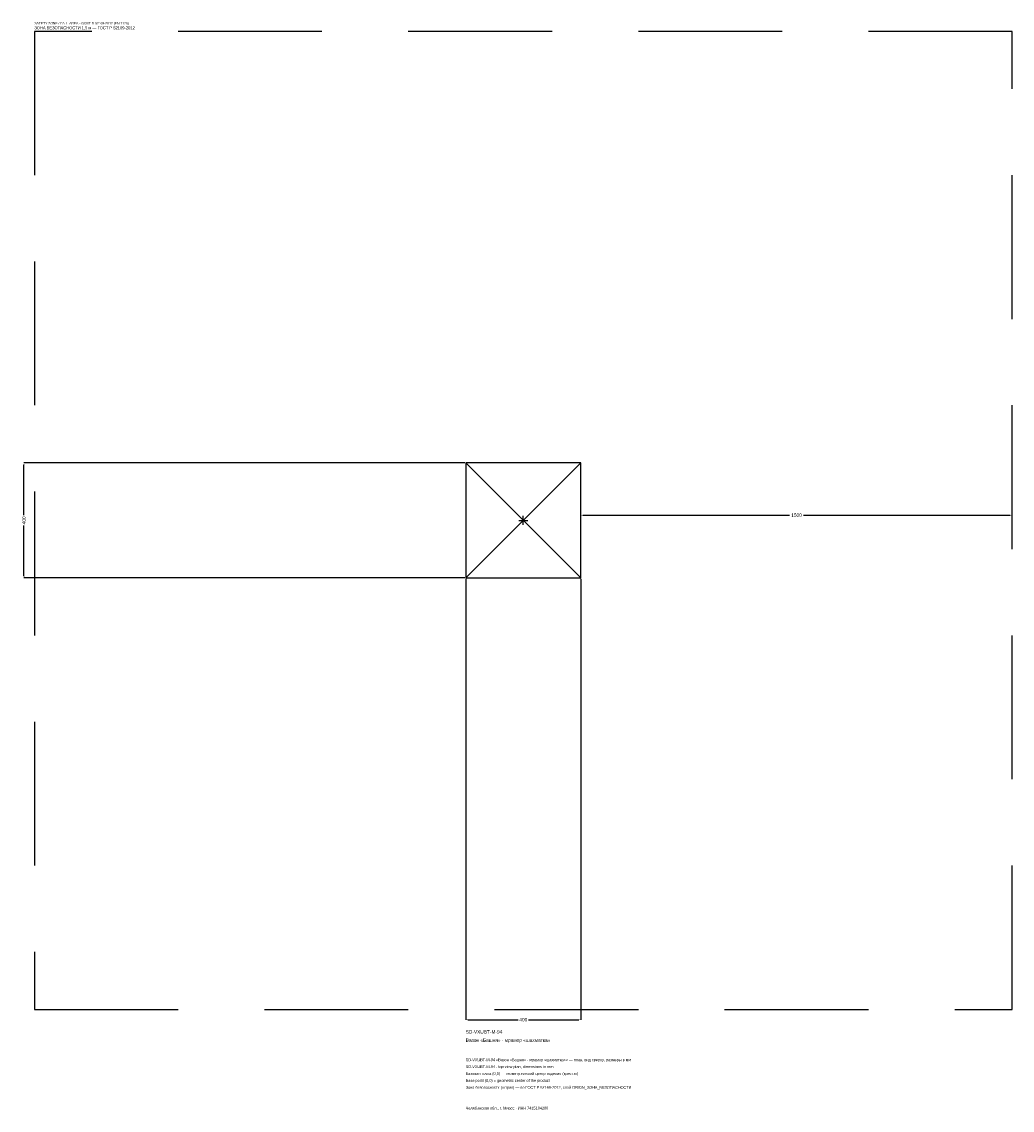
# Model space of a CAD drawing. Header units: metres. Extents: x -1744 to 1700, y -2050 to 1733.
import ezdxf

# ---------------------------------------------------------------- set-up
doc = ezdxf.new("R2010")
doc.units = ezdxf.units.M
doc.linetypes.add('DASHED', pattern=[800, 500, -300])
for name, color, linetype in [('ЗСК_ДАННЫЕ', 3, 'Continuous'), ('ЗСК_ЗОНА_БЕЗОПАСНОСТИ', 1, 'Continuous'), ('ЗСК_КОНТУР', 7, 'Continuous'), ('ЗСК_РАЗМЕРЫ', 8, 'Continuous')]:
    doc.layers.add(name, color=color, linetype=linetype)
doc.dimstyles.new('ORION', dxfattribs={"dimtxt": 12, "dimasz": 7.2, "dimexe": 1.25, "dimexo": 3.6, "dimtad": 1, "dimdec": 0, "dimcen": 2.5, "dimazin": 3, "dimtfac": 1, "dimtmove": 0, "dimatfit": 3})

# ---------------------------------------------------------------- blocks, each defined once
blk = doc.blocks.new('_CLOSEDFILLED')
at = {"color": 0, "linetype": 'BYBLOCK'}
blk.add_solid([(-1, 0.16), (0, 0), (-1, -0.16)], dxfattribs=at)
blk = doc.blocks.new('*D1')
for p, q in [((-200, -203.6), (-200, -1736)), ((200, -203.6), (200, -1736)), ((-192.8, -1736), (-18, -1736)), ((18, -1736), (192.8, -1736))]:
    blk.add_line(p, q)
at = {"layer": 'Defpoints'}
for p in [(-200, -200), (200, -200), (-200, -1736)]:
    blk.add_point(p, dxfattribs=at)
at = {"layer": 'ЗСК_РАЗМЕРЫ', "xscale": 7.199999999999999, "yscale": 7.199999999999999, "rotation": 180}
blk.add_blockref('_CLOSEDFILLED', (-200, -1736), dxfattribs=at)
at = {"layer": 'ЗСК_РАЗМЕРЫ', "xscale": 7.199999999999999, "yscale": 7.199999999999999}
blk.add_blockref('_CLOSEDFILLED', (200, -1736), dxfattribs=at)
at = {"layer": 'ЗСК_РАЗМЕРЫ', "insert": (0, -1736), "char_height": 12, "attachment_point": 5}
blk.add_mtext('400', dxfattribs=at)
blk = doc.blocks.new('*D2')
for p, q in [((-203.6, 200), (-1736, 200)), ((-1736, 18), (-1736, 192.8)), ((-1736, -192.8), (-1736, -18)), ((-203.6, -200), (-1736, -200))]:
    blk.add_line(p, q)
at = {"layer": 'Defpoints'}
for p in [(-200, 200), (-1736, -200), (-200, -200)]:
    blk.add_point(p, dxfattribs=at)
at = {"layer": 'ЗСК_РАЗМЕРЫ', "xscale": 7.199999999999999, "yscale": 7.199999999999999}
for p, rotation in [((-1736, 200), 90), ((-1736, -200), 270)]:
    blk.add_blockref('_CLOSEDFILLED', p, dxfattribs=dict(at, rotation=rotation))
at = {"layer": 'ЗСК_РАЗМЕРЫ', "insert": (-1736, 0), "char_height": 12, "attachment_point": 5, "rotation": 90}
blk.add_mtext('400', dxfattribs=at)
blk = doc.blocks.new('*D3')
for p, q in [((200, 3.6), (200, 18)), ((207.2, 18), (926, 18)), ((974, 18), (1692.8, 18)), ((1700, 3.6), (1700, 18))]:
    blk.add_line(p, q)
at = {"layer": 'Defpoints'}
for p in [(200, 18), (200, 0), (1700, 0)]:
    blk.add_point(p, dxfattribs=at)
at = {"layer": 'ЗСК_РАЗМЕРЫ', "xscale": 7.199999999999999, "yscale": 7.199999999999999, "rotation": 180}
blk.add_blockref('_CLOSEDFILLED', (200, 18), dxfattribs=at)
at = {"layer": 'ЗСК_РАЗМЕРЫ', "xscale": 7.199999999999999, "yscale": 7.199999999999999}
blk.add_blockref('_CLOSEDFILLED', (1700, 18), dxfattribs=at)
at = {"layer": 'ЗСК_РАЗМЕРЫ', "insert": (950, 18), "char_height": 12, "attachment_point": 5}
blk.add_mtext('1500', dxfattribs=at)
blk = doc.blocks.new('ОРИОН SD-VXUBT-M-94 Вазон Башня · мрамор шахматка')
at = {"layer": 'ЗСК_ЗОНА_БЕЗОПАСНОСТИ', "linetype": 'DASHED'}
blk.add_lwpolyline([(-1700, -1700), (1700, -1700), (1700, 1700), (-1700, 1700)], close=True, dxfattribs=at)
at = {"layer": 'ЗСК_КОНТУР'}
for p, q in [((-200, -200), (200, 200)), ((-200, 200), (200, -200))]:
    blk.add_line(p, q, dxfattribs=at)
blk.add_lwpolyline([(-200, -200), (200, -200), (200, 200), (-200, 200)], close=True, dxfattribs=at)
at = {"layer": 'ЗСК_РАЗМЕРЫ'}
for p, q in [((-16, 0), (16, 0)), ((0, -16), (0, 16))]:
    blk.add_line(p, q, dxfattribs=at)
at = {"layer": 'ЗСК_ДАННЫЕ'}
for tag, p in [('АРТИКУЛ', (-200, -1784)), ('НАИМЕНОВАНИЕ', (-200, -1812.8))]:
    blk.add_attdef(tag, p, '', height=12, dxfattribs=at)
at = {"layer": 'ЗСК_ДАННЫЕ', "flags": 1}
for tag, p in [('ПРОИЗВОДИТЕЛЬ', (-200, -1841.6)), ('ТЕЛЕФОН', (-200, -1870.4)), ('САЙТ', (-200, -1928)), ('АДРЕС', (-200, -1956.8)), ('РЕКВИЗИТЫ', (-200, -1985.6)), ('ГАБАРИТЫ', (-200, -2014.4)), ('ЗОНА_БЕЗОПАСНОСТИ', (-200, -2043.2))]:
    blk.add_attdef(tag, p, '', height=12, dxfattribs=at)
at = {"layer": 'ЗСК_ЗОНА_БЕЗОПАСНОСТИ', "color": 1}
for s, height, p in [('SAFETY ZONE / FALL AREA - GOST R 52169-2012 (EN 1176)', 8.4, (-1700, 1724)), ('ЗОНА БЕЗОПАСНОСТИ 1,5 м — ГОСТ Р 52169-2012', 10.2, (-1700, 1707.2))]:
    blk.add_text(s, height=height, dxfattribs=at).set_placement(p)
at = {"layer": 'ЗСК_РАЗМЕРЫ'}
dim = blk.add_linear_dim(base=(-1736, -200), p1=(-200, -200), p2=(-200, 200), angle=90, dimstyle='ORION', dxfattribs=at)
dim.commit()
dim.dimension.update_dxf_attribs({"geometry": '*D2', "text_midpoint": (-1736, 0)})
for base, p1, p2, picture, middle in [((200, 18), (200, 0), (1700, 0), '*D3', (950, 18)), ((-200, -1736), (-200, -200), (200, -200), '*D1', (0, -1736))]:
    dim = blk.add_linear_dim(base=base, p1=p1, p2=p2, dimstyle='ORION', dxfattribs=at)
    dim.commit()
    dim.dimension.update_dxf_attribs({"geometry": picture, "text_midpoint": middle})

msp = doc.modelspace()

# ---------------------------------------------------------------- block references
msp.add_blockref('ОРИОН SD-VXUBT-M-94 Вазон Башня · мрамор шахматка', (0, 0)).add_auto_attribs({'АРТИКУЛ': 'SD-VXUBT-M-94', 'НАИМЕНОВАНИЕ': 'Вазон «Башня» · мрамор «шахматка»'})

# ---------------------------------------------------------------- texts
at = {"layer": 'ЗСК_ДАННЫЕ', "color": 3}
for s, p in [('SD-VXUBT-M-94 «Вазон «Башня» · мрамор «шахматка»» — план, вид сверху, размеры в мм', (-200, -1880)), ('SD-VXUBT-M-94 - top view plan, dimensions in mm', (-200, -1904)), ('Челябинская обл., г. Миасс · ИНН 7415104200', (-200, -2048))]:
    msp.add_text(s, height=9.6, dxfattribs=at).set_placement(p)
at = {"layer": 'ЗСК_ДАННЫЕ', "color": 7}
for s, p in [('Базовая точка (0,0) — геометрический центр изделия (крестик)', (-200, -1928)), ('Base point (0,0) = geometric center of the product', (-200, -1952))]:
    msp.add_text(s, height=9.6, dxfattribs=at).set_placement(p)
at = {"layer": 'ЗСК_ДАННЫЕ', "color": 1}
msp.add_text('Зона безопасности (штрих) — по ГОСТ Р 52169-2012, слой ORION_ЗОНА_БЕЗОПАСНОСТИ', height=9.6, dxfattribs=at).set_placement((-200, -1976))

doc.saveas('drawing.dxf')
